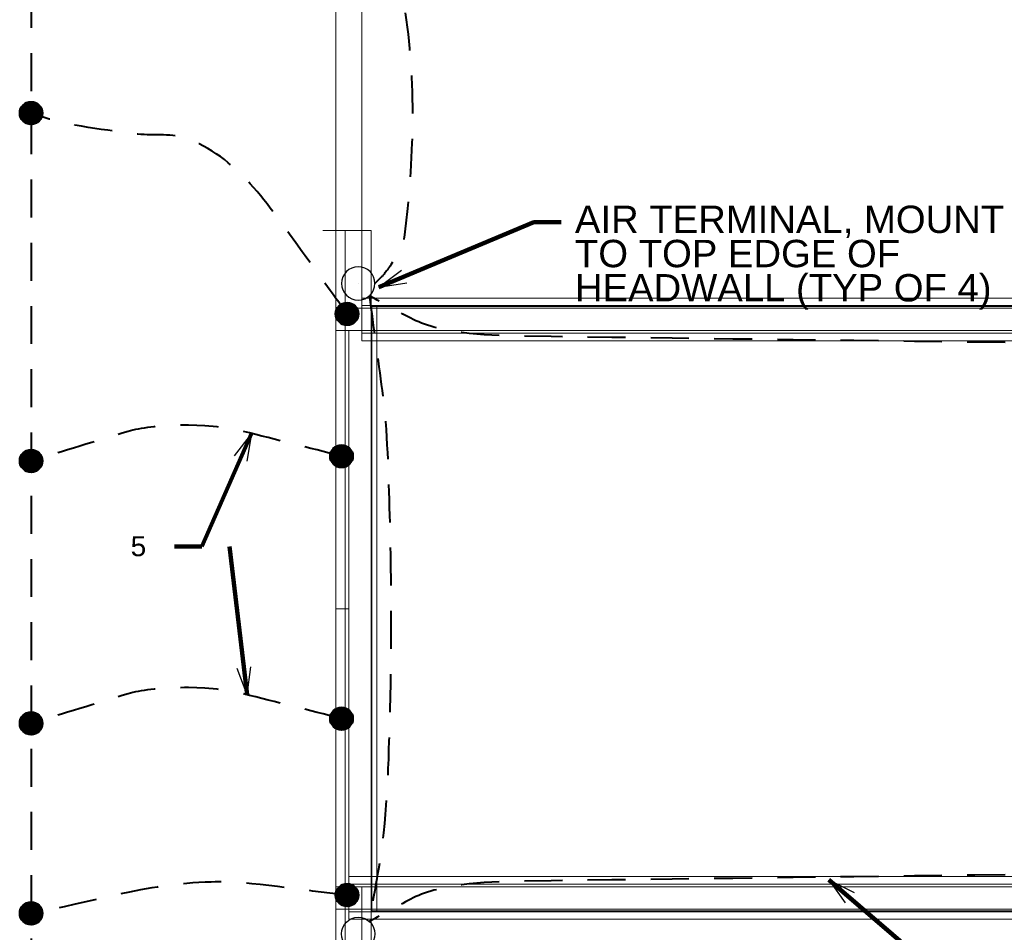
# Model space of a CAD drawing. Header units: inches. Extents: x -8534 to 5423, y -4988 to 1814.
# Tile 23 of 33: x -1868 to -1515, y 791 to 1119. Entities that reach past the tile are written whole.
import ezdxf

# ---------------------------------------------------------------- set-up
doc = ezdxf.new("R2010")
doc.units = ezdxf.units.IN
doc.header["$LTSCALE"] = 200
doc.header["$MEASUREMENT"] = 0
doc.linetypes.add('DGN Style 2', pattern=[0.113678, 0.068207, -0.045471])
for name, color, linetype, lineweight in [('E-DETL-TEXT', 3, 'Continuous', 0), ('E-GRND-CIRC', 4, 'Continuous', 40), ('Imports in Famil', 7, 'Continuous', 0), ('Level 23', 7, 'Continuous', 0), ('Level 44', 7, 'Continuous', 0), ('Object', 7, 'Continuous', 30), ('SC Text', 7, 'Continuous', 0), ('SE Terminal', 7, 'Continuous', 0), ('Struct Stick Sym', 7, 'Continuous', 0), ('Structural Stiff', 7, 'Continuous', 0)]:
    doc.layers.add(name, color=color, linetype=linetype, lineweight=lineweight)
doc.styles.add('Notes', font='arial.ttf', dxfattribs={"height": 0.098425})
doc.styles.add('Notes_0', font='arial.ttf')
doc.styles.add('Title Block - General', font='arial.ttf', dxfattribs={"height": 0.12})
doc.dimstyles.new('EAST', dxfattribs={"dimtxt": 9.8425, "dimasz": 9.8425, "dimexe": 4.92125, "dimexo": 4.92125, "dimgap": 4.92125, "dimtad": 1, "dimdec": 0, "dimzin": 11, "dimdsep": 46, "dimlunit": 3, "dimtxsty": 'Notes_0', "dimblk": 'TerminatorOpen_0.5', "dimcen": 0.09, "dimclrd": 1, "dimadec": 4, "dimazin": 3, "dimtfac": 1, "dimtdec": 0, "dimtofl": 0, "dimtmove": 0, "dimatfit": 1, "dimldrblk": 'TerminatorOpen_0.5', "dimfxl": 1, "dimfrac": 2, "dimtolj": 1, "dimtzin": 11, "dimlwd": 30, "dimarcsym": 0})

# ---------------------------------------------------------------- blocks, each defined once
blk = doc.blocks.new('TerminatorOpen_0.5')
at = {"color": 0, "linetype": 'ByBlock', "lineweight": -2}
for q in [(-1, 0.25), (-1, 0), (-1, -0.25)]:
    blk.add_line((0, 0), q, dxfattribs=at)
blk = doc.blocks.new('FACE_26')
at = {"layer": 'Imports in Famil', "color": 6, "linetype": 'Continuous', "lineweight": 0, "extrusion": (1.83691e-16, -1, 0), "elevation": 157.1969, "flags": 128}
blk.add_lwpolyline([(-61.1875, 16), (-61.1875, 7.125), (-60.8125, 7.125), (-60.8125, 10.25), (-58.1875, 10.25), (-58.1875, 0), (61.1875, 0), (61.1875, 8.875), (60.8125, 8.875), (60.8125, 5.75), (58.1875, 5.75), (58.1875, 16), (-61.1875, 16), (-61.1875, 16)], close=True, dxfattribs=at)
blk = doc.blocks.new('FACE_27')
at = {"layer": 'Imports in Famil', "color": 6, "linetype": 'Continuous', "lineweight": 0, "extrusion": (-1.83691e-16, 1, 0), "elevation": 168.8031, "flags": 128}
blk.add_lwpolyline([(-58.1875, 5.75), (-60.8125, 5.75), (-60.8125, 8.875), (-61.1875, 8.875), (-61.1875, 0), (58.1875, 0), (58.1875, 10.25), (60.8125, 10.25), (60.8125, 7.125), (61.1875, 7.125), (61.1875, 16), (-58.1875, 16), (-58.1875, 5.75), (-58.1875, 5.75)], close=True, dxfattribs=at)
blk = doc.blocks.new('FACE_28')
at = {"layer": 'Imports in Famil', "color": 6, "linetype": 'Continuous', "lineweight": 0}
blk.add_3dface([(-61.1875, -157.196875, 7.125), (-61.1875, -157.196875, 16), (-61.1875, 168.803125, 16), (-61.1875, 168.803125, 7.125)], dxfattribs=at)
blk = doc.blocks.new('FACE_29')
at = {"layer": 'Imports in Famil', "color": 6, "linetype": 'Continuous', "lineweight": 0}
blk.add_3dface([(-60.8125, -157.196875, 7.125), (-61.1875, -157.196875, 7.125), (-61.1875, 168.803125, 7.125), (-60.8125, 168.803125, 7.125)], dxfattribs=at)
blk = doc.blocks.new('FACE_30')
at = {"layer": 'Imports in Famil', "color": 6, "linetype": 'Continuous', "lineweight": 0}
blk.add_3dface([(-60.8125, -157.196875, 10.25), (-60.8125, -157.196875, 7.125), (-60.8125, 168.803125, 7.125), (-60.8125, 168.803125, 10.25)], dxfattribs=at)
blk = doc.blocks.new('FACE_31')
at = {"layer": 'Imports in Famil', "color": 6, "linetype": 'Continuous', "lineweight": 0, "extrusion": (-1, -1.83691e-16, 0), "elevation": 58.1875, "flags": 128}
blk.add_lwpolyline([(-168.803125, 0), (157.196875, 0), (157.196875, 10.25), (142.196875, 10.25), (-168.803125, 10.25), (-168.803125, 0)], close=True, dxfattribs=at)

msp = doc.modelspace()

# ---------------------------------------------------------------- linework, layer by layer
at = {"layer": 'E-GRND-CIRC', "linetype": 'DGN Style 2'}
msp.add_line((-1864.27, 1402.47, 109.99), (-1864.27, 445.06, 109.99), dxfattribs=at)
at = {"layer": 'E-GRND-CIRC', "linetype": 'Continuous'}
for p, q in [((-1868.37, 1085.25, 109.99), (-1864.19, 1089.43, 109.99)), ((-1868.36, 1085.61, 109.99), (-1864.55, 1089.42, 109.99)), ((-1868.35, 1084.92, 109.99), (-1863.86, 1089.41, 109.99)), ((-1868.31, 1086.01, 109.99), (-1864.96, 1089.37, 109.99)), ((-1868.3, 1084.61, 109.99), (-1863.55, 1089.36, 109.99)), ((-1868.24, 1084.32, 109.99), (-1863.26, 1089.3, 109.99)), ((-1868.21, 1086.47, 109.99), (-1865.41, 1089.26, 109.99)), ((-1868.16, 1084.04, 109.99), (-1862.98, 1089.22, 109.99)), ((-1868.07, 1083.78, 109.99), (-1862.73, 1089.12, 109.99)), ((-1868, 1087.04, 109.99), (-1865.98, 1089.05, 109.99)), ((-1867.96, 1083.54, 109.99), (-1862.48, 1089.02, 109.99)), ((-1867.84, 1083.31, 109.99), (-1862.25, 1088.89, 109.99)), ((-1867.7, 1083.09, 109.99), (-1862.03, 1088.76, 109.99)), ((-1867.56, 1082.88, 109.99), (-1861.82, 1088.61, 109.99)), ((-1867.4, 1082.68, 109.99), (-1861.62, 1088.46, 109.99)), ((-1867.33, 1088.06, 109.99), (-1867, 1088.39, 109.99)), ((-1867.23, 1082.5, 109.99), (-1861.44, 1088.29, 109.99)), ((-1867.05, 1082.32, 109.99), (-1861.26, 1088.11, 109.99)), ((-1866.86, 1082.16, 109.99), (-1861.1, 1087.92, 109.99)), ((-1866.66, 1082, 109.99), (-1860.94, 1087.72, 109.99)), ((-1866.45, 1081.86, 109.99), (-1860.8, 1087.51, 109.99)), ((-1866.23, 1081.73, 109.99), (-1860.67, 1087.29, 109.99)), ((-1866, 1081.61, 109.99), (-1860.55, 1087.05, 109.99)), ((-1865.75, 1081.51, 109.99), (-1860.45, 1086.81, 109.99)), ((-1865.49, 1081.42, 109.99), (-1860.36, 1086.54, 109.99)), ((-1865.21, 1081.34, 109.99), (-1860.28, 1086.27, 109.99)), ((-1864.91, 1081.28, 109.99), (-1860.22, 1085.97, 109.99)), ((-1864.6, 1081.24, 109.99), (-1860.19, 1085.65, 109.99)), ((-1864.26, 1081.23, 109.99), (-1860.17, 1085.31, 109.99)), ((-1863.88, 1081.25, 109.99), (-1860.19, 1084.94, 109.99)), ((-1863.47, 1081.31, 109.99), (-1860.25, 1084.53, 109.99)), ((-1862.99, 1081.44, 109.99), (-1860.38, 1084.05, 109.99)), ((-1862.38, 1081.69, 109.99), (-1860.64, 1083.44, 109.99)), ((-1754.81, 1013.05, 156), (-1750.63, 1017.22, 156)), ((-1754.8, 1013.41, 156), (-1751, 1017.22, 156)), ((-1754.79, 1012.71, 156), (-1750.3, 1017.2, 156)), ((-1754.75, 1013.81, 156), (-1751.4, 1017.17, 156)), ((-1754.75, 1012.4, 156), (-1749.99, 1017.16, 156)), ((-1754.68, 1012.11, 156), (-1749.7, 1017.1, 156)), ((-1754.65, 1014.27, 156), (-1751.86, 1017.06, 156)), ((-1754.6, 1011.84, 156), (-1749.42, 1017.02, 156)), ((-1754.51, 1011.58, 156), (-1749.17, 1016.92, 156)), ((-1754.44, 1014.83, 156), (-1752.42, 1016.85, 156)), ((-1754.4, 1011.34, 156), (-1748.92, 1016.81, 156)), ((-1754.28, 1011.11, 156), (-1748.69, 1016.69, 156)), ((-1754.14, 1010.89, 156), (-1748.47, 1016.56, 156)), ((-1754, 1010.68, 156), (-1748.26, 1016.41, 156)), ((-1753.84, 1010.48, 156), (-1748.07, 1016.26, 156)), ((-1753.77, 1015.86, 156), (-1753.44, 1016.19, 156)), ((-1753.67, 1010.29, 156), (-1747.88, 1016.09, 156)), ((-1753.49, 1010.12, 156), (-1747.7, 1015.91, 156)), ((-1753.31, 1009.96, 156), (-1747.54, 1015.72, 156)), ((-1753.11, 1009.8, 156), (-1747.39, 1015.52, 156)), ((-1752.89, 1009.66, 156), (-1747.24, 1015.31, 156)), ((-1752.67, 1009.53, 156), (-1747.11, 1015.09, 156)), ((-1752.44, 1009.41, 156), (-1746.99, 1014.85, 156)), ((-1752.19, 1009.3, 156), (-1746.89, 1014.6, 156)), ((-1751.93, 1009.21, 156), (-1746.8, 1014.34, 156)), ((-1751.65, 1009.14, 156), (-1746.72, 1014.06, 156)), ((-1751.35, 1009.08, 156), (-1746.66, 1013.77, 156)), ((-1751.04, 1009.04, 156), (-1746.63, 1013.45, 156)), ((-1750.7, 1009.03, 156), (-1746.61, 1013.11, 156)), ((-1750.32, 1009.05, 156), (-1746.63, 1012.74, 156)), ((-1749.91, 1009.11, 156), (-1746.69, 1012.33, 156)), ((-1749.43, 1009.24, 156), (-1746.82, 1011.85, 156)), ((-1748.82, 1009.49, 156), (-1747.08, 1011.23, 156)), ((-1756.81, 961.9, 156), (-1752.63, 966.08, 156)), ((-1756.8, 962.27, 156), (-1753, 966.07, 156)), ((-1756.79, 961.57, 156), (-1752.3, 966.06, 156)), ((-1868.37, 960.2, 109.99), (-1864.19, 964.37, 109.99)), ((-1868.36, 960.56, 109.99), (-1864.55, 964.37, 109.99)), ((-1868.35, 959.87, 109.99), (-1863.86, 964.35, 109.99)), ((-1868.31, 960.96, 109.99), (-1864.96, 964.32, 109.99)), ((-1868.3, 959.56, 109.99), (-1863.55, 964.31, 109.99)), ((-1868.24, 959.26, 109.99), (-1863.26, 964.25, 109.99)), ((-1868.21, 961.42, 109.99), (-1865.41, 964.21, 109.99)), ((-1868.16, 958.99, 109.99), (-1862.98, 964.17, 109.99)), ((-1868.07, 958.73, 109.99), (-1862.73, 964.07, 109.99)), ((-1868, 961.98, 109.99), (-1865.98, 964, 109.99)), ((-1867.96, 958.49, 109.99), (-1862.48, 963.96, 109.99)), ((-1867.84, 958.26, 109.99), (-1862.25, 963.84, 109.99)), ((-1867.7, 958.04, 109.99), (-1862.03, 963.71, 109.99)), ((-1867.56, 957.83, 109.99), (-1861.82, 963.56, 109.99)), ((-1867.4, 957.63, 109.99), (-1861.62, 963.41, 109.99)), ((-1867.33, 963.01, 109.99), (-1867, 963.34, 109.99)), ((-1867.23, 957.45, 109.99), (-1861.44, 963.24, 109.99)), ((-1867.05, 957.27, 109.99), (-1861.26, 963.06, 109.99)), ((-1866.86, 957.11, 109.99), (-1861.1, 962.87, 109.99)), ((-1866.66, 956.95, 109.99), (-1860.94, 962.67, 109.99)), ((-1756.75, 961.26, 156), (-1751.99, 966.02, 156)), ((-1756.75, 962.67, 156), (-1753.4, 966.02, 156)), ((-1756.68, 960.97, 156), (-1751.7, 965.95, 156)), ((-1756.65, 963.13, 156), (-1753.86, 965.92, 156)), ((-1756.6, 960.7, 156), (-1751.42, 965.87, 156)), ((-1756.51, 960.44, 156), (-1751.17, 965.78, 156)), ((-1756.44, 963.69, 156), (-1754.42, 965.71, 156)), ((-1756.4, 960.19, 156), (-1750.92, 965.67, 156)), ((-1756.28, 959.96, 156), (-1750.69, 965.55, 156)), ((-1756.14, 959.74, 156), (-1750.47, 965.41, 156)), ((-1756, 959.53, 156), (-1750.26, 965.27, 156)), ((-1755.84, 959.34, 156), (-1750.07, 965.11, 156)), ((-1755.77, 964.71, 156), (-1755.44, 965.04, 156)), ((-1755.67, 959.15, 156), (-1749.88, 964.94, 156)), ((-1755.49, 958.97, 156), (-1749.7, 964.77, 156)), ((-1755.31, 958.81, 156), (-1749.54, 964.58, 156)), ((-1755.11, 958.66, 156), (-1749.39, 964.38, 156)), ((-1754.89, 958.51, 156), (-1749.24, 964.17, 156)), ((-1754.67, 958.38, 156), (-1749.11, 963.94, 156)), ((-1754.44, 958.27, 156), (-1748.99, 963.71, 156)), ((-1754.19, 958.16, 156), (-1748.89, 963.46, 156)), ((-1753.93, 958.07, 156), (-1748.8, 963.2, 156)), ((-1753.65, 957.99, 156), (-1748.72, 962.92, 156)), ((-1753.35, 957.94, 156), (-1748.66, 962.62, 156)), ((-1866.45, 956.81, 109.99), (-1860.8, 962.46, 109.99)), ((-1866.23, 956.68, 109.99), (-1860.67, 962.24, 109.99)), ((-1866, 956.56, 109.99), (-1860.55, 962, 109.99)), ((-1865.75, 956.46, 109.99), (-1860.45, 961.75, 109.99)), ((-1865.49, 956.36, 109.99), (-1860.36, 961.49, 109.99)), ((-1865.21, 956.29, 109.99), (-1860.28, 961.21, 109.99)), ((-1864.91, 956.23, 109.99), (-1860.22, 960.92, 109.99)), ((-1864.6, 956.19, 109.99), (-1860.19, 960.6, 109.99)), ((-1864.26, 956.18, 109.99), (-1860.17, 960.26, 109.99)), ((-1863.88, 956.2, 109.99), (-1860.19, 959.89, 109.99)), ((-1863.47, 956.26, 109.99), (-1860.25, 959.48, 109.99)), ((-1862.99, 956.39, 109.99), (-1860.38, 959, 109.99)), ((-1753.04, 957.9, 156), (-1748.63, 962.31, 156)), ((-1752.7, 957.88, 156), (-1748.61, 961.97, 156)), ((-1752.32, 957.9, 156), (-1748.63, 961.6, 156)), ((-1751.91, 957.96, 156), (-1748.69, 961.18, 156)), ((-1751.43, 958.09, 156), (-1748.82, 960.7, 156)), ((-1750.82, 958.35, 156), (-1749.08, 960.09, 156)), ((-1862.38, 956.64, 109.99), (-1860.64, 958.38, 109.99)), ((-1756.81, 867.56, 156), (-1752.63, 871.73, 156)), ((-1756.8, 867.92, 156), (-1753, 871.73, 156)), ((-1756.79, 867.23, 156), (-1752.3, 871.71, 156)), ((-1756.75, 868.32, 156), (-1753.4, 871.68, 156)), ((-1756.75, 866.91, 156), (-1751.99, 871.67, 156)), ((-1756.68, 866.62, 156), (-1751.7, 871.61, 156)), ((-1756.65, 868.78, 156), (-1753.86, 871.57, 156)), ((-1756.6, 866.35, 156), (-1751.42, 871.53, 156)), ((-1756.51, 866.09, 156), (-1751.17, 871.43, 156)), ((-1756.44, 869.34, 156), (-1754.42, 871.36, 156)), ((-1756.4, 865.85, 156), (-1750.92, 871.32, 156)), ((-1756.28, 865.62, 156), (-1750.69, 871.2, 156)), ((-1756.14, 865.4, 156), (-1750.47, 871.07, 156)), ((-1756, 865.19, 156), (-1750.26, 870.92, 156)), ((-1755.84, 864.99, 156), (-1750.07, 870.77, 156)), ((-1755.77, 870.37, 156), (-1755.44, 870.7, 156)), ((-1755.67, 864.81, 156), (-1749.88, 870.6, 156)), ((-1868.37, 865.85, 109.99), (-1864.19, 870.03, 109.99)), ((-1868.36, 866.22, 109.99), (-1864.55, 870.02, 109.99)), ((-1868.35, 865.52, 109.99), (-1863.86, 870.01, 109.99)), ((-1868.31, 866.62, 109.99), (-1864.96, 869.97, 109.99)), ((-1868.3, 865.21, 109.99), (-1863.55, 869.97, 109.99)), ((-1868.24, 864.92, 109.99), (-1863.26, 869.9, 109.99)), ((-1868.21, 867.08, 109.99), (-1865.41, 869.87, 109.99)), ((-1868.16, 864.65, 109.99), (-1862.98, 869.82, 109.99)), ((-1868.07, 864.39, 109.99), (-1862.73, 869.73, 109.99)), ((-1868, 867.64, 109.99), (-1865.98, 869.66, 109.99)), ((-1867.96, 864.14, 109.99), (-1862.48, 869.62, 109.99)), ((-1867.84, 863.91, 109.99), (-1862.25, 869.5, 109.99)), ((-1867.7, 863.69, 109.99), (-1862.03, 869.36, 109.99)), ((-1867.56, 863.48, 109.99), (-1861.82, 869.22, 109.99)), ((-1867.4, 863.29, 109.99), (-1861.62, 869.06, 109.99)), ((-1867.33, 868.66, 109.99), (-1867, 868.99, 109.99)), ((-1867.23, 863.1, 109.99), (-1861.44, 868.89, 109.99)), ((-1867.05, 862.92, 109.99), (-1861.26, 868.72, 109.99)), ((-1866.86, 862.76, 109.99), (-1861.1, 868.53, 109.99)), ((-1866.66, 862.61, 109.99), (-1860.94, 868.33, 109.99)), ((-1866.45, 862.46, 109.99), (-1860.8, 868.12, 109.99)), ((-1866.23, 862.33, 109.99), (-1860.67, 867.89, 109.99)), ((-1866, 862.22, 109.99), (-1860.55, 867.66, 109.99)), ((-1865.75, 862.11, 109.99), (-1860.45, 867.41, 109.99)), ((-1865.49, 862.02, 109.99), (-1860.36, 867.15, 109.99)), ((-1755.49, 864.63, 156), (-1749.7, 870.42, 156)), ((-1755.31, 864.47, 156), (-1749.54, 870.23, 156)), ((-1755.11, 864.31, 156), (-1749.39, 870.03, 156)), ((-1754.89, 864.17, 156), (-1749.24, 869.82, 156)), ((-1754.67, 864.04, 156), (-1749.11, 869.6, 156)), ((-1754.44, 863.92, 156), (-1748.99, 869.36, 156)), ((-1754.19, 863.81, 156), (-1748.89, 869.11, 156)), ((-1753.93, 863.72, 156), (-1748.8, 868.85, 156)), ((-1753.65, 863.65, 156), (-1748.72, 868.57, 156)), ((-1753.35, 863.59, 156), (-1748.66, 868.28, 156)), ((-1753.04, 863.55, 156), (-1748.63, 867.96, 156)), ((-1752.7, 863.54, 156), (-1748.61, 867.62, 156)), ((-1752.32, 863.56, 156), (-1748.63, 867.25, 156)), ((-1865.21, 861.94, 109.99), (-1860.28, 866.87, 109.99)), ((-1864.91, 861.89, 109.99), (-1860.22, 866.57, 109.99)), ((-1864.6, 861.85, 109.99), (-1860.19, 866.26, 109.99)), ((-1864.26, 861.83, 109.99), (-1860.17, 865.92, 109.99)), ((-1863.88, 861.85, 109.99), (-1860.19, 865.55, 109.99)), ((-1863.47, 861.91, 109.99), (-1860.25, 865.13, 109.99)), ((-1862.99, 862.04, 109.99), (-1860.38, 864.65, 109.99)), ((-1862.38, 862.3, 109.99), (-1860.64, 864.04, 109.99)), ((-1751.91, 863.62, 156), (-1748.69, 866.84, 156)), ((-1751.43, 863.75, 156), (-1748.82, 866.36, 156)), ((-1750.82, 864, 156), (-1749.08, 865.74, 156)), ((-1754.81, 804.12, 156), (-1750.63, 808.29, 156)), ((-1754.8, 804.48, 156), (-1751, 808.28, 156)), ((-1754.79, 803.78, 156), (-1750.3, 808.27, 156)), ((-1754.75, 804.88, 156), (-1751.4, 808.24, 156)), ((-1754.75, 803.47, 156), (-1749.99, 808.23, 156)), ((-1754.68, 803.18, 156), (-1749.7, 808.17, 156)), ((-1754.65, 805.34, 156), (-1751.86, 808.13, 156)), ((-1754.6, 802.91, 156), (-1749.42, 808.09, 156)), ((-1754.51, 802.65, 156), (-1749.17, 807.99, 156)), ((-1754.44, 805.9, 156), (-1752.42, 807.92, 156)), ((-1754.4, 802.41, 156), (-1748.92, 807.88, 156)), ((-1754.28, 802.17, 156), (-1748.69, 807.76, 156)), ((-1754.14, 801.95, 156), (-1748.47, 807.63, 156)), ((-1754, 801.75, 156), (-1748.26, 807.48, 156)), ((-1753.84, 801.55, 156), (-1748.07, 807.32, 156)), ((-1753.77, 806.92, 156), (-1753.44, 807.25, 156)), ((-1753.67, 801.36, 156), (-1747.88, 807.16, 156)), ((-1753.49, 801.19, 156), (-1747.7, 806.98, 156)), ((-1753.31, 801.02, 156), (-1747.54, 806.79, 156)), ((-1753.11, 800.87, 156), (-1747.39, 806.59, 156)), ((-1752.89, 800.73, 156), (-1747.24, 806.38, 156)), ((-1752.67, 800.6, 156), (-1747.11, 806.16, 156)), ((-1752.44, 800.48, 156), (-1746.99, 805.92, 156)), ((-1752.19, 800.37, 156), (-1746.89, 805.67, 156)), ((-1751.93, 800.28, 156), (-1746.8, 805.41, 156)), ((-1751.65, 800.21, 156), (-1746.72, 805.13, 156)), ((-1751.35, 800.15, 156), (-1746.66, 804.84, 156)), ((-1751.04, 800.11, 156), (-1746.63, 804.52, 156)), ((-1750.7, 800.1, 156), (-1746.61, 804.18, 156)), ((-1750.32, 800.12, 156), (-1746.63, 803.81, 156)), ((-1749.91, 800.18, 156), (-1746.69, 803.39, 156)), ((-1868.37, 797.55, 109.99), (-1864.19, 801.72, 109.99)), ((-1868.36, 797.91, 109.99), (-1864.55, 801.71, 109.99)), ((-1868.35, 797.21, 109.99), (-1863.86, 801.7, 109.99)), ((-1868.31, 798.31, 109.99), (-1864.96, 801.67, 109.99)), ((-1868.3, 796.9, 109.99), (-1863.55, 801.66, 109.99)), ((-1868.24, 796.61, 109.99), (-1863.26, 801.6, 109.99)), ((-1868.21, 798.77, 109.99), (-1865.41, 801.56, 109.99)), ((-1868.16, 796.34, 109.99), (-1862.98, 801.52, 109.99)), ((-1868.07, 796.08, 109.99), (-1862.73, 801.42, 109.99)), ((-1868, 799.33, 109.99), (-1865.98, 801.35, 109.99)), ((-1867.96, 795.84, 109.99), (-1862.48, 801.31, 109.99)), ((-1867.84, 795.61, 109.99), (-1862.25, 801.19, 109.99)), ((-1867.7, 795.39, 109.99), (-1862.03, 801.06, 109.99)), ((-1867.56, 795.18, 109.99), (-1861.82, 800.91, 109.99)), ((-1867.4, 794.98, 109.99), (-1861.62, 800.76, 109.99)), ((-1867.33, 800.35, 109.99), (-1867, 800.68, 109.99)), ((-1867.23, 794.79, 109.99), (-1861.44, 800.59, 109.99)), ((-1867.05, 794.62, 109.99), (-1861.26, 800.41, 109.99)), ((-1866.86, 794.45, 109.99), (-1861.1, 800.22, 109.99)), ((-1866.66, 794.3, 109.99), (-1860.94, 800.02, 109.99)), ((-1866.45, 794.16, 109.99), (-1860.8, 799.81, 109.99)), ((-1749.43, 800.3, 156), (-1746.82, 802.91, 156)), ((-1748.82, 800.56, 156), (-1747.08, 802.3, 156)), ((-1866.23, 794.03, 109.99), (-1860.67, 799.59, 109.99)), ((-1866, 793.91, 109.99), (-1860.55, 799.35, 109.99)), ((-1865.75, 793.8, 109.99), (-1860.45, 799.1, 109.99)), ((-1865.49, 793.71, 109.99), (-1860.36, 798.84, 109.99)), ((-1865.21, 793.64, 109.99), (-1860.28, 798.56, 109.99)), ((-1864.91, 793.58, 109.99), (-1860.22, 798.27, 109.99)), ((-1864.6, 793.54, 109.99), (-1860.19, 797.95, 109.99)), ((-1864.26, 793.53, 109.99), (-1860.17, 797.61, 109.99)), ((-1863.88, 793.55, 109.99), (-1860.19, 797.24, 109.99)), ((-1863.47, 793.61, 109.99), (-1860.25, 796.82, 109.99)), ((-1862.99, 793.73, 109.99), (-1860.38, 796.34, 109.99)), ((-1862.38, 793.99, 109.99), (-1860.64, 795.73, 109.99))]:
    msp.add_line(p, q, dxfattribs=at)
for centre in [(-1864.27, 1085.33, 109.99), (-1750.71, 1013.13, 156), (-1752.71, 961.98, 156), (-1864.27, 960.28, 109.99), (-1752.71, 867.64, 156), (-1864.27, 865.93, 109.99), (-1750.71, 804.2, 156), (-1864.27, 797.63, 109.99)]:
    msp.add_circle(centre, 4.1, dxfattribs=at)
at = {"layer": 'E-GRND-CIRC', "linetype": 'DGN Style 2'}
for points, knots in [([(-1744.53, 1211.17, 67.54), (-1739.76, 1182.07, 73.29), (-1734.99, 1152.97, 81.92), (-1730.22, 1123.87, 84.79), (-1725.81, 1096.99, 87.45), (-1726.68, 1068.23, 84.79), (-1730.22, 1040.61, 84.79), (-1730.89, 1035.36, 84.79), (-1737.76, 1027, 82.16), (-1737.97, 1026.8, 84.79), (-1738.88, 1025.9, 96.66), (-1739.8, 1025, 132.26), (-1740.71, 1024.1, 156)], [0, 0, 0, 0, 0.345955, 0.345955, 0.345955, 0.665513, 0.665513, 0.665513, 0.726285, 0.726285, 0.726285, 1, 1, 1, 1]), ([(-1750.71, 1013.13, 156), (-1756.08, 1020.56, 156), (-1761.44, 1028, 156), (-1766.81, 1035.44, 156), (-1779.1, 1052.48, 156), (-1790.44, 1070.03, 140.58), (-1808.85, 1076.3, 132.84), (-1814.61, 1078.25, 130.43), (-1821.05, 1077.08, 128.01), (-1827.1, 1077.88, 125.59), (-1839.7, 1079.55, 120.56), (-1852.97, 1081.01, 115.14), (-1864.27, 1085.33, 109.99)], [0, 0, 0, 0, 0.18189, 0.18189, 0.18189, 0.598694, 0.598694, 0.598694, 0.728962, 0.728962, 0.728962, 1, 1, 1, 1]), ([(-1514.21, 1002.83, 144), (-1572.21, 1003.59, 144), (-1630.2, 1004.35, 144), (-1688.2, 1005.1, 144), (-1701.59, 1005.28, 144), (-1718.25, 1006.4, 140.12), (-1727.85, 1011.59, 144), (-1732.81, 1014.27, 146), (-1737.76, 1016.95, 152), (-1742.71, 1019.63, 156)], [0, 0, 0, 0, 0.740747, 0.740747, 0.740747, 0.911795, 0.911795, 0.911795, 1, 1, 1, 1]), ([(-1742.71, 1019.63, 156), (-1741.18, 1008.28, 156), (-1739.66, 996.93, 156), (-1738.13, 985.58, 156), (-1736.13, 970.75, 156), (-1735.92, 955.73, 156), (-1735.47, 940.78, 156), (-1734.74, 915.96, 156), (-1734.76, 891.11, 156), (-1735.47, 866.28, 156), (-1735.98, 848.65, 156), (-1736.42, 830.9, 156), (-1739.44, 813.53, 156), (-1740.53, 807.25, 156), (-1741.62, 800.98, 156), (-1742.71, 794.7, 156)], [0, 0, 0, 0, 0.152173, 0.152173, 0.152173, 0.351004, 0.351004, 0.351004, 0.680996, 0.680996, 0.680996, 0.915352, 0.915352, 0.915352, 1, 1, 1, 1]), ([(-1752.71, 961.98, 156), (-1764.45, 964.96, 156), (-1776.19, 967.93, 156), (-1787.93, 970.9, 156), (-1801.31, 974.29, 156), (-1821.13, 973.4, 161.41), (-1829.34, 970.9, 156), (-1840.98, 967.36, 148.33), (-1852.63, 963.82, 125.33), (-1864.27, 960.28, 109.99)], [0, 0, 0, 0, 0.266193, 0.266193, 0.266193, 0.569616, 0.569616, 0.569616, 1, 1, 1, 1]), ([(-1752.71, 867.64, 156), (-1764.45, 870.61, 156), (-1776.19, 873.58, 156), (-1787.93, 876.56, 156), (-1801.31, 879.94, 156), (-1821.13, 879.05, 161.41), (-1829.34, 876.56, 156), (-1840.98, 873.01, 148.33), (-1852.63, 869.47, 125.33), (-1864.27, 865.93, 109.99)], [0, 0, 0, 0, 0.266193, 0.266193, 0.266193, 0.569616, 0.569616, 0.569616, 1, 1, 1, 1]), ([(-1514.21, 811.5, 144), (-1572.21, 810.74, 144), (-1630.2, 809.98, 144), (-1688.2, 809.23, 144), (-1701.59, 809.05, 144), (-1718.25, 807.93, 140.12), (-1727.85, 802.73, 144), (-1732.81, 800.06, 146), (-1737.76, 797.38, 152), (-1742.71, 794.7, 156)], [0, 0, 0, 0, 0.740747, 0.740747, 0.740747, 0.911795, 0.911795, 0.911795, 1, 1, 1, 1]), ([(-1750.71, 804.2, 156), (-1766.98, 805.76, 156), (-1784.79, 809.25, 160.69), (-1799.52, 808.89, 156), (-1823.62, 808.29, 148.33), (-1842.69, 801.38, 125.33), (-1864.27, 797.63, 109.99)], [0, 0, 0, 0, 0.379347, 0.379347, 0.379347, 1, 1, 1, 1])]:
    msp.add_open_spline(points, degree=3, knots=knots, dxfattribs=at)
at = {"layer": 'Level 23', "color": 2, "linetype": 'Continuous', "lineweight": 0, "extrusion": (-1, 0, 0), "elevation": 1754.71, "flags": 128}
for points in [[(-1015.16, 0), (-1015.16, 117.33), (-1043.16, 117.33), (-1043.16, 137), (-1317.16, 10.67), (-1317.16, 0), (-1015.16, 0)], [(-1015.16, 117.33), (-1015.16, 0), (-1015.16, -1), (-1007.16, -1), (-1007.16, 117.33), (-1015.16, 117.33)]]:
    msp.add_lwpolyline(points, close=True, dxfattribs=at)
at = {"layer": 'Level 23', "color": 2, "linetype": 'Continuous', "lineweight": 0, "flags": 128}
msp.add_lwpolyline([(-1745.38, 1317.16), (-1745.38, 1015.16), (-1754.71, 1015.16), (-1754.71, 1317.16), (-1745.38, 1317.16), (-1745.38, 1317.16)], close=True, dxfattribs=at)
at = {"layer": 'Level 23', "color": 2, "linetype": 'Continuous', "lineweight": 0, "extrusion": (2.20478e-16, 0.418708, 0.908121), "elevation": 561.19, "flags": 128}
msp.add_lwpolyline([(1745.38, -889.96), (1745.38, -1191.68), (1754.71, -1191.68), (1754.71, -889.96), (1745.38, -889.96), (1745.38, -889.96)], close=True, dxfattribs=at)
at = {"layer": 'Level 23', "color": 2, "linetype": 'Continuous', "lineweight": 0, "extrusion": (1, 0, 0), "elevation": -1745.38, "flags": 128}
msp.add_lwpolyline([(1015.16, 0), (1317.16, 0), (1317.16, 10.67), (1043.16, 137), (1043.16, 117.33), (1015.16, 117.33), (1015.16, 0)], close=True, dxfattribs=at)
at = {"layer": 'Level 23', "color": 2, "linetype": 'Continuous', "lineweight": 0, "extrusion": (0, -1, 0), "elevation": -1043.16, "flags": 128}
msp.add_lwpolyline([(-1754.71, 117.33), (-1745.38, 117.33), (-1745.38, 137), (-1754.71, 137), (-1754.71, 117.33), (-1754.71, 117.33)], close=True, dxfattribs=at)
at = {"layer": 'Level 23', "color": 2, "linetype": 'Continuous', "lineweight": 0, "extrusion": (3.53488e-16, 1, 0), "elevation": 1015.16, "flags": 128}
msp.add_lwpolyline([(1425.38, -1), (1754.71, -1), (1754.71, 0), (1754.71, 117.33), (1745.38, 117.33), (1425.38, 117.33), (1425.38, -1)], close=True, dxfattribs=at)
at = {"layer": 'Level 23', "color": 2, "linetype": 'Continuous', "lineweight": 0, "extrusion": (-1, 7.51067e-16, 1.97361e-16), "elevation": 1754.71, "flags": 128}
msp.add_lwpolyline([(-807.16, 0), (-497.16, 0), (-497.16, 10.67), (-771.16, 137), (-771.16, 117.33), (-807.16, 117.33), (-807.16, 0)], close=True, dxfattribs=at)
at = {"layer": 'Level 23', "color": 2, "linetype": 'Continuous', "lineweight": 0, "elevation": 117.33, "flags": 128}
msp.add_lwpolyline([(-1754.71, 807.16), (-1754.71, 771.16), (-1745.38, 771.16), (-1745.38, 799.16), (-1745.38, 807.16), (-1754.71, 807.16)], close=True, dxfattribs=at)
at = {"layer": 'Level 23', "color": 2, "linetype": 'Continuous', "lineweight": 0, "extrusion": (3.63798e-16, 1, 0), "elevation": 807.16, "flags": 128}
msp.add_lwpolyline([(1425.38, -1), (1745.38, -1), (1745.38, 0), (1745.38, 117.33), (1425.38, 117.33), (1425.38, -1)], close=True, dxfattribs=at)
at = {"layer": 'Level 23', "color": 2, "linetype": 'Continuous', "lineweight": 0, "extrusion": (-1, 7.57919e-16, 1.99161e-16), "elevation": 1745.38, "flags": 128}
msp.add_lwpolyline([(-807.16, 0), (-807.16, 117.33), (-799.16, 117.33), (-771.16, 117.33), (-771.16, 137), (-497.16, 10.67), (-497.16, 0), (-807.16, 0)], close=True, dxfattribs=at)
at = {"layer": 'Level 23', "color": 2, "linetype": 'Continuous', "lineweight": 0}
for points in [[(-1745.38, 1015.16, 117.33), (-1745.38, 1043.16, 117.33), (-1754.71, 1043.16, 117.33), (-1754.71, 1015.16, 117.33)], [(-1754.71, 1015.16, -1), (-1425.38, 1015.16, -1), (-1425.38, 1007.16, -1), (-1754.71, 1007.16, -1)], [(-1745.38, 1015.16), (-1745.38, 1015.16, 117.33), (-1754.71, 1015.16, 117.33), (-1754.71, 1015.16)], [(-1425.38, 1007.16, -1), (-1425.38, 1007.16, 117.33), (-1754.71, 1007.16, 117.33), (-1754.71, 1007.16, -1)], [(-1754.71, 497.16), (-1754.71, 807.16), (-1745.38, 807.16), (-1745.38, 497.16)], [(-1754.71, 807.16), (-1754.71, 807.16, 117.33), (-1745.38, 807.16, 117.33), (-1745.38, 807.16)], [(-1745.38, 807.16, -1), (-1425.38, 807.16, -1), (-1425.38, 799.16, -1), (-1745.38, 799.16, -1)], [(-1425.38, 807.16, 117.33), (-1745.38, 807.16, 117.33), (-1745.38, 799.16, 117.33), (-1425.38, 799.16, 117.33)], [(-1425.38, 799.16, -1), (-1425.38, 799.16, 117.33), (-1745.38, 799.16, 117.33), (-1745.38, 799.16, -1)], [(-1265.38, 799.16, 117.33), (-1745.38, 799.16, 117.33), (-1745.38, 799.16), (-1265.38, 799.16)]]:
    msp.add_3dface(points, dxfattribs=at)
at = {"layer": 'Level 44', "color": 3, "linetype": 'Continuous', "lineweight": 0, "elevation": -2, "flags": 128}
msp.add_lwpolyline([(-1745.38, 1006.16), (-1269.04, 1006.16), (-1269.04, 1016.16), (-1745.38, 1016.16), (-1745.38, 1006.16), (-1745.38, 1006.16)], close=True, dxfattribs=at)
at = {"layer": 'Level 44', "color": 3, "linetype": 'Continuous', "lineweight": 0, "extrusion": (-2.44399e-16, -1, 0), "elevation": -1016.16, "flags": 128}
msp.add_lwpolyline([(-1745.38, -2), (-1269.04, -2), (-1269.04, 0), (-1745.38, 0), (-1745.38, -2), (-1745.38, -2)], close=True, dxfattribs=at)
at = {"layer": 'Level 44', "color": 3, "linetype": 'Continuous', "lineweight": 0, "extrusion": (2.44399e-16, 1, 0), "elevation": 1006.16, "flags": 128}
msp.add_lwpolyline([(1269.04, -2), (1745.38, -2), (1745.38, 0), (1269.04, 0), (1269.04, -2), (1269.04, -2)], close=True, dxfattribs=at)
at = {"layer": 'Level 44', "color": 3, "linetype": 'Continuous', "lineweight": 0, "extrusion": (-2.42028e-16, -1, 0), "elevation": -808.16, "flags": 128}
msp.add_lwpolyline([(-1750.04, -2), (-1269.04, -2), (-1269.04, 0), (-1750.04, 0), (-1750.04, -2), (-1750.04, -2)], close=True, dxfattribs=at)
at = {"layer": 'Level 44', "color": 3, "linetype": 'Continuous', "lineweight": 0, "extrusion": (2.42021e-16, 1, 0), "elevation": 798.16, "flags": 128}
msp.add_lwpolyline([(1269.04, -2), (1750.04, -2), (1750.04, 0), (1269.03, -2), (1269.04, -2), (1269.04, -2)], close=True, dxfattribs=at)
at = {"layer": 'Level 44', "color": 3, "linetype": 'Continuous', "lineweight": 0}
for points in [[(-1269.04, 1018.83), (-1745.38, 1018.83), (-1745.38, 1016.16), (-1269.04, 1016.16)], [(-1745.38, 1003.5), (-1269.04, 1003.5), (-1269.04, 1006.16), (-1745.38, 1006.16)], [(-1269.04, 810.83), (-1750.04, 810.83), (-1750.04, 808.16), (-1269.04, 808.16)], [(-1750.04, 798.16, -2), (-1269.04, 798.16, -2), (-1269.04, 808.16, -2), (-1750.04, 808.16, -2)], [(-1750.04, 795.5), (-1269.04, 795.5), (-1269.04, 798.16), (-1750.04, 798.16)]]:
    msp.add_3dface(points, dxfattribs=at)
at = {"layer": 'Object', "color": 4, "linetype": 'Continuous', "lineweight": 30, "extrusion": (0, 0, -1)}
msp.add_circle((1746.71, 1024.1, -157.33), 6, dxfattribs=at)
at = {"layer": 'Object', "color": 4, "linetype": 'Continuous', "lineweight": 30}
msp.add_circle((-1746.71, 790.23, 157.33), 6, dxfattribs=at)
at = {"layer": 'SE Terminal', "color": 4, "linetype": 'Continuous', "lineweight": 30}
msp.add_line((-1746.71, 1024.1, 157.33), (-1746.71, 1024.1, 173.33), dxfattribs=at)
at = {"layer": 'Struct Stick Sym', "color": 4, "linetype": 'Continuous', "lineweight": 0, "extrusion": (0, 0.418708, 0.908121), "elevation": 568.46, "flags": 128}
msp.add_lwpolyline([(1754.71, -1188.33), (1754.71, -886.61), (1745.38, -886.61), (1745.38, -1188.33), (1754.71, -1188.33), (1754.71, -1188.33)], close=True, dxfattribs=at)
at = {"layer": 'Struct Stick Sym', "color": 4, "linetype": 'Continuous', "lineweight": 0}
for points in [[(-1754.71, 1317.16, 18.67), (-1754.71, 1317.16, 10.67), (-1754.71, 1043.16, 137), (-1754.71, 1043.16, 145)], [(-1754.71, 1317.16, 10.67), (-1745.38, 1317.16, 10.67), (-1745.38, 1043.16, 137), (-1754.71, 1043.16, 137)], [(-1745.38, 1043.16, 145), (-1745.38, 1043.16, 137), (-1745.38, 1317.16, 10.67), (-1745.38, 1317.16, 18.67)], [(-1754.71, 1043.16, 145), (-1754.71, 1043.16, 137), (-1745.38, 1043.16, 137), (-1745.38, 1043.16, 145)]]:
    msp.add_3dface(points, dxfattribs=at)
at = {"layer": 'Structural Stiff', "color": 4, "linetype": 'Continuous', "lineweight": 0, "elevation": 157.33, "flags": 128}
msp.add_lwpolyline([(-1742.04, 1043.16), (-1751.38, 1043.16), (-1751.38, 771.16), (-1742.04, 771.16), (-1742.04, 1043.16), (-1742.04, 1043.16)], close=True, dxfattribs=at)
at = {"layer": 'Structural Stiff', "color": 4, "linetype": 'Continuous', "lineweight": 0, "extrusion": (1, 0, 0), "elevation": -1742.04, "flags": 128}
msp.add_lwpolyline([(1043.16, 117.33), (1043.16, 157.33), (771.16, 157.33), (771.16, 117.33), (1043.16, 117.33), (1043.16, 117.33)], close=True, dxfattribs=at)
at = {"layer": 'Structural Stiff', "color": 4, "linetype": 'Continuous', "lineweight": 0}
msp.add_3dface([(-1751.38, 1043.16, 157.33), (-1742.04, 1043.16, 157.33), (-1742.04, 1043.16, 117.33), (-1759.38, 1043.16, 117.33)], dxfattribs=at)

# ---------------------------------------------------------------- block references
at = {"layer": 'Imports in Famil', "color": 6, "linetype": 'Continuous', "lineweight": 0, "xscale": 0.6666666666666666, "yscale": 0.6666666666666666, "zscale": 0.6666666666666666}
for name, p in [('FACE_28', (-1701.25, 903.3, 117.33)), ('FACE_29', (-1701.25, 903.3, 117.33)), ('FACE_27', (-1701.25, 903.3, 117.33)), ('FACE_30', (-1701.25, 903.3, 117.33)), ('FACE_31', (-1701.25, 903.3, 117.33)), ('FACE_27', (-1621.67, 903.3, 117.33)), ('FACE_27', (-1542.09, 903.3, 117.33)), ('FACE_26', (-1701.25, 903.3, 117.33)), ('FACE_26', (-1621.67, 903.3, 117.33)), ('FACE_26', (-1542.09, 903.3, 117.33))]:
    msp.add_blockref(name, p, dxfattribs=at)

# ---------------------------------------------------------------- texts
at = {"layer": 'E-DETL-TEXT', "insert": (-1668.82, 1052.07, 109.99), "char_height": 9.8425, "width": 157.5295, "attachment_point": 1, "line_spacing_factor": 0.75, "style": 'Notes'}
msp.add_mtext('AIR TERMINAL, MOUNT TO TOP EDGE OF HEADWALL (TYP OF 4)', dxfattribs=at)
at = {"layer": 'SC Text', "linetype": 'Continuous', "insert": (-1828.49, 933.23, 156), "char_height": 7.2, "attachment_point": 1, "line_spacing_factor": 0.6, "style": 'Title Block - General'}
msp.add_mtext('5', dxfattribs=at)

# ---------------------------------------------------------------- meshes
at = {"layer": 'Level 23', "color": 2, "linetype": 'Continuous', "lineweight": 0}
mesh = msp.add_polyface(dxfattribs=at)
corners = [(-1754.71, 907.16, 117.33), (-1750.04, 907.16, 117.33), (-1750.04, 1007.16, 117.33), (-1754.71, 1007.16, 117.33), (-1754.71, 907.16, -1), (-1750.04, 907.16, -1), (-1754.71, 1007.16, -1), (-1750.04, 1007.16, -1)]
mesh.append_faces([[corners[k] for k in face] for face in [(0, 1, 2, 3), (4, 5, 1, 0), (6, 7, 5, 4), (3, 2, 7, 6), (1, 5, 7, 2), (3, 6, 4, 0)]], dxfattribs={"color": 2})
mesh = msp.add_polyface(dxfattribs=at)
corners = [(-1754.71, 807.16, 117.33), (-1750.04, 807.16, 117.33), (-1750.04, 907.16, 117.33), (-1754.71, 907.16, 117.33), (-1754.71, 807.16, -1), (-1750.04, 807.16, -1), (-1754.71, 907.16, -1), (-1750.04, 907.16, -1)]
mesh.append_faces([[corners[k] for k in face] for face in [(0, 1, 2, 3), (4, 5, 1, 0), (6, 7, 5, 4), (3, 2, 7, 6), (1, 5, 7, 2), (3, 6, 4, 0)]], dxfattribs={"color": 2})
mesh = msp.add_polyface(dxfattribs=at)
corners = [(-1745.38, 807.16, 117.33), (-1745.38, 807.16), (-1745.38, 807.16, -1), (-1745.38, 799.16, -1), (-1745.38, 799.16, 117.33), (-1754.71, 807.16, 117.33), (-1754.71, 807.16), (-1754.71, 807.16, -1), (-1754.71, 799.16, -1), (-1754.71, 799.16, 117.33)]
mesh.append_faces([[corners[k] for k in face] for face in [(0, 5, 9, 4), (4, 9, 8, 3), (3, 8, 7, 2)]], dxfattribs={"color": 2})
mesh.append_faces([[corners[k] for k in face] for face in [(8, 6, 7), (6, 9, 5), (1, 6, 5, 0)]], dxfattribs={"vtx0": -1, "color": 2})
mesh.append_faces([[corners[k] for k in face] for face in [(9, 6, 8)]], dxfattribs={"vtx0": -1, "vtx1": -1, "color": 2})
mesh.append_faces([[corners[k] for k in face] for face in [(4, 3, 1)]], dxfattribs={"vtx1": -1, "vtx2": -1, "color": 2})
mesh.append_faces([[corners[k] for k in face] for face in [(3, 2, 1), (1, 0, 4), (2, 7, 6, 1)]], dxfattribs={"vtx2": -1, "color": 2})
mesh = msp.add_polyface(dxfattribs=at)
corners = [(-1745.38, 771.16, 117.33), (-1754.71, 771.16, 117.33), (-1754.71, 771.16, 137), (-1745.38, 771.16, 137), (-1745.38, 807.16, 117.33), (-1754.71, 807.16, 117.33), (-1754.71, 807.16, 137), (-1745.38, 807.16, 137)]
mesh.append_faces([[corners[k] for k in face] for face in [(0, 3, 2, 1), (5, 6, 7, 4), (0, 4, 7, 3), (3, 7, 6, 2), (2, 6, 5, 1), (1, 5, 4, 0)]], dxfattribs={"color": 2})

# ---------------------------------------------------------------- leaders
at = {"layer": 'E-DETL-TEXT', "annotation_type": 0, "has_hookline": 1, "hookline_direction": 0}
for points, text_width in [([(-1739.25, 1022.74, 109.99), (-1683.59, 1046.09, 109.99), (-1673.75, 1046.09, 109.99)], 154.04), ([(-1577.54, 809.73, 144), (-1541.2, 778.49, 144), (-1531.36, 778.49, 144)], 145.11)]:
    msp.add_leader(points, dimstyle='EAST', override={"dimtad": 0, "dimclrd": 0, "dimlwd": 65534}, dxfattribs=dict(at, text_width=text_width))
at = {"layer": 'SC Text', "color": 1, "linetype": 'Continuous', "lineweight": 30, "annotation_type": 0, "has_hookline": 1, "hookline_direction": 1, "text_width": 4.77}
msp.add_leader([(-1785.04, 970.17, 156), (-1802.87, 929.53, 156), (-1812.71, 929.53, 156)], dimstyle='EAST', override={"dimgap": -4.92125, "dimtad": 0, "dimclrd": 0, "dimlwd": 65534}, dxfattribs=at)
at = {"layer": 'SC Text', "color": 1, "linetype": 'Continuous', "lineweight": 30}
msp.add_leader([(-1786.6, 876.22, 156), (-1793.02, 929.53, 156)], dimstyle='EAST', override={"dimclrd": 0, "dimlwd": 65534}, dxfattribs=at)

doc.saveas('drawing.dxf')
